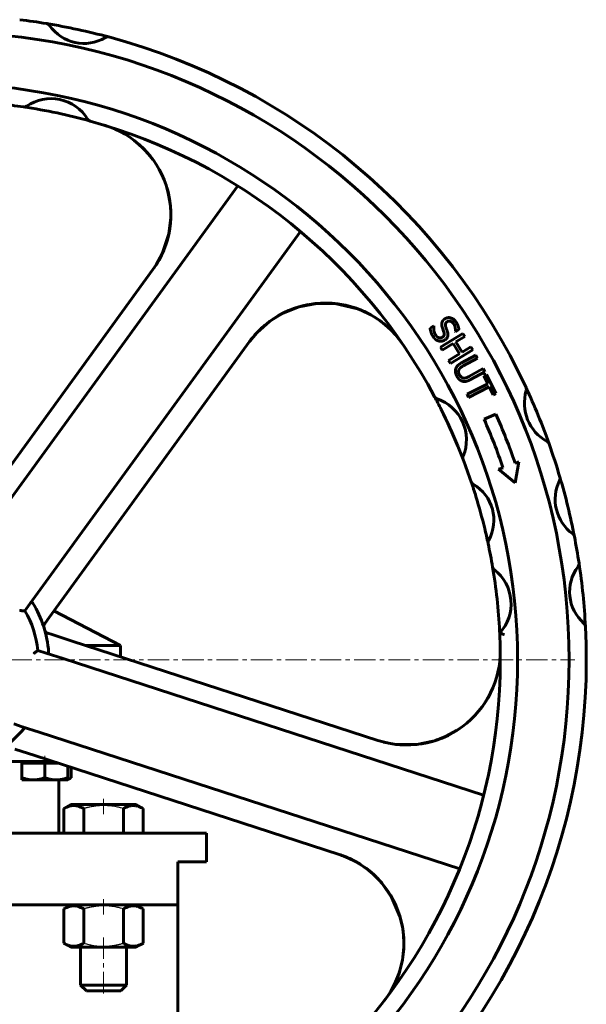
# Model space of a CAD drawing. Header units: millimetres. Extents: x -301 to 301, y -913 to 913.
# Tile 6 of 6: x 27 to 225, y 568 to 912. Entities that reach past the tile are written whole.
import ezdxf

# ---------------------------------------------------------------- set-up
doc = ezdxf.new("R2010")
doc.units = ezdxf.units.MM
for name, pattern in [('K5LT-1', [0]), ('K5LT_AXLED', [12, 7.5, -1.5, 1.5, -1.5]), ('K5LT_BASIC', [0])]:
    doc.linetypes.add(name, pattern=pattern)
doc.layers.add('Системный слой (1)', color=7, linetype='Continuous', true_color=0x6c6c6c)

# ---------------------------------------------------------------- blocks, each defined once
blk = doc.blocks.new('U5')
at = {"layer": 'Системный слой (1)', "color": 150, "linetype": 'K5LT_BASIC', "lineweight": 60, "true_color": 0x0080ff}
for p, q in [((120.84, 810.11), (123.14, 811)), ((123.14, 811), (125.5, 811.73)), ((125.5, 811.73), (127.91, 812.28)), ((134.92, 812.82), (137.29, 812.66)), ((137.29, 812.66), (141.04, 812.05)), ((141.04, 812.05), (144.71, 810.99)), ((144.71, 810.99), (146.06, 810.48)), ((151.45, 807.71), (152.19, 807.22)), ((152.19, 807.22), (152.93, 806.71)), ((152.93, 806.71), (153.65, 806.18))]:
    blk.add_line(p, q, dxfattribs=at)
blk = doc.blocks.new('U6')
at = {"layer": 'Системный слой (1)', "color": 150, "linetype": 'K5LT_BASIC', "lineweight": 60, "true_color": 0x0080ff}
for p, q in [((70.45, 866.76), (71.21, 865.98)), ((71.21, 865.98), (71.94, 865.17)), ((71.94, 865.17), (72.65, 864.34)), ((78.83, 852.46), (79.05, 851.65)), ((79.05, 851.65), (79.58, 849.14)), ((79.58, 849.14), (79.91, 846.59)), ((79.91, 846.59), (80.02, 844.87)), ((74.26, 825.1), (74.18, 825))]:
    blk.add_line(p, q, dxfattribs=at)
blk = doc.blocks.new('U7')
at = {"layer": 'Системный слой (1)', "color": 150, "linetype": 'K5LT_BASIC', "lineweight": 60, "true_color": 0x0080ff}
for p, q in [((70.68, 866.51), (68.95, 868.16)), ((72.29, 864.74), (70.68, 866.51)), ((73.78, 862.87), (72.29, 864.74)), ((78.99, 851.87), (78.71, 852.88)), ((79.81, 847.49), (78.99, 851.87)), ((79.98, 845.27), (79.81, 847.49)), ((80.01, 844.16), (79.98, 845.27)), ((79.34, 836.92), (80.03, 842.64)), ((80.02, 843.61), (80.01, 844.16)), ((80.03, 843.33), (80.02, 843.61)), ((80.03, 843.19), (80.03, 843.33)), ((80.04, 843.04), (80.03, 843.19)), ((80.03, 842.79), (80.04, 842.81)), ((80.03, 842.75), (80.03, 842.79)), ((80.03, 842.74), (80.03, 842.75)), ((80.03, 842.71), (80.03, 842.74)), ((80.03, 842.64), (80.03, 842.71)), ((80.04, 842.95), (80.04, 843.04)), ((80.04, 842.88), (80.04, 842.95)), ((80.04, 842.84), (80.04, 842.88)), ((80.04, 842.81), (80.04, 842.84)), ((77.06, 830.03), (79.34, 836.92)), ((74.97, 826.18), (77.06, 830.03))]:
    blk.add_line(p, q, dxfattribs=at)
blk = doc.blocks.new('U9')
at = {"layer": 'Системный слой (1)', "color": 150, "linetype": 'K5LT_BASIC', "lineweight": 60, "true_color": 0x0080ff}
for p, q in [((152.71, 660.08), (152.58, 660.12)), ((174.66, 661.03), (173.31, 660.52)), ((175.99, 661.61), (174.66, 661.03)), ((177.3, 662.25), (175.99, 661.61))]:
    blk.add_line(p, q, dxfattribs=at)
blk = doc.blocks.new('U17')
at = {"layer": 'Системный слой (1)', "color": 150, "linetype": 'K5LT_BASIC', "lineweight": 60, "true_color": 0x0080ff}
for p, q in [((191.28, 676.19), (192.33, 678.38)), ((188.74, 672.07), (190.08, 674.1)), ((190.08, 674.1), (191.28, 676.19)), ((175.92, 661.58), (179.75, 663.65)), ((179.75, 663.65), (180.81, 664.35)), ((154.26, 659.64), (158.58, 658.85)), ((165.83, 658.81), (171.49, 659.93)), ((171.49, 659.93), (171.55, 659.94)), ((171.55, 659.94), (171.57, 659.95)), ((171.57, 659.95), (171.59, 659.96)), ((171.59, 659.96), (171.62, 659.97)), ((171.62, 659.97), (171.64, 659.97)), ((171.64, 659.97), (171.67, 659.98)), ((171.67, 659.98), (171.71, 659.99)), ((171.71, 659.99), (171.77, 660.01)), ((171.77, 660.01), (171.86, 660.04)), ((171.86, 660.04), (171.99, 660.09)), ((171.99, 660.09), (172.12, 660.13)), ((172.12, 660.13), (172.37, 660.22)), ((172.37, 660.22), (172.89, 660.4)), ((172.89, 660.4), (173.91, 660.76)), ((173.91, 660.76), (175.92, 661.58)), ((158.58, 658.85), (165.83, 658.81))]:
    blk.add_line(p, q, dxfattribs=at)
blk = doc.blocks.new('U20')
at = {"layer": 'Системный слой (1)', "color": 150, "linetype": 'K5LT_BASIC', "lineweight": 60, "true_color": 0x0080ff}
for p, q in [((153.14, 611.05), (153.32, 610.85)), ((153.32, 610.85), (153.5, 610.64)), ((153.5, 610.64), (153.67, 610.44)), ((160.97, 594.48), (161.25, 592.14)), ((161.25, 592.14), (161.36, 589.7)), ((161.36, 589.7), (161.29, 587.25)), ((161.29, 587.25), (161.28, 587.17)), ((160.32, 581.2), (160.08, 580.34)), ((159.82, 579.48), (159.54, 578.63)), ((160.08, 580.34), (159.82, 579.48))]:
    blk.add_line(p, q, dxfattribs=at)
blk = doc.blocks.new('U21')
at = {"layer": 'Системный слой (1)', "color": 150, "linetype": 'K5LT_BASIC', "lineweight": 60, "true_color": 0x0080ff}
for p, q in [((144.04, 618.2), (140.79, 619.72)), ((148.15, 615.61), (144.04, 618.2)), ((150.06, 614.09), (148.15, 615.61)), ((150.97, 613.27), (150.06, 614.09)), ((151.41, 612.85), (150.97, 613.27)), ((151.63, 612.64), (151.41, 612.85)), ((151.74, 612.53), (151.63, 612.64)), ((151.79, 612.48), (151.74, 612.53)), ((151.82, 612.45), (151.79, 612.48)), ((151.85, 612.43), (151.82, 612.45)), ((151.87, 612.41), (151.85, 612.43)), ((151.89, 612.38), (151.87, 612.41)), ((151.91, 612.36), (151.89, 612.38)), ((151.93, 612.35), (151.91, 612.36)), ((151.96, 612.32), (151.93, 612.35)), ((152.02, 612.26), (151.96, 612.32)), ((153.72, 610.35), (152.02, 612.26)), ((157.19, 605.35), (153.72, 610.35)), ((159.99, 598.74), (157.19, 605.35)), ((160.95, 594.55), (159.99, 598.74)), ((161.22, 592.41), (160.95, 594.55)), ((161.3, 591.33), (161.22, 592.41)), ((161.33, 590.79), (161.3, 591.33)), ((160.84, 583.61), (161.34, 588.16)), ((161.34, 590.52), (161.33, 590.79)), ((161.35, 590.38), (161.34, 590.52)), ((161.35, 590.32), (161.35, 590.38)), ((161.35, 590.23), (161.35, 590.32)), ((161.35, 590.21), (161.35, 590.23)), ((161.35, 590.2), (161.35, 590.21)), ((161.35, 590.18), (161.35, 590.2)), ((161.35, 590.17), (161.35, 590.18)), ((161.35, 590.14), (161.35, 590.17)), ((161.36, 590.1), (161.35, 590.14)), ((161.35, 589.93), (161.36, 590.03)), ((161.36, 589.3), (161.35, 589.93)), ((161.36, 590.06), (161.36, 590.1)), ((161.36, 590.04), (161.36, 590.06)), ((161.36, 590.03), (161.36, 590.04)), ((159.65, 579.01), (160.84, 583.61)), ((157.81, 574.62), (159.65, 579.01)), ((157.74, 574.47), (157.81, 574.62))]:
    blk.add_line(p, q, dxfattribs=at)
blk = doc.blocks.new('U22')
at = {"layer": 'Системный слой (1)', "color": 150, "linetype": 'K5LT_BASIC', "lineweight": 60, "true_color": 0x0080ff}
for p, q in [((124.81, 811.55), (118.95, 809.2)), ((130.98, 812.7), (124.81, 811.55)), ((137.22, 812.66), (130.98, 812.7)), ((144.74, 810.98), (137.22, 812.66)), ((146.2, 810.43), (145.24, 810.8)), ((118.95, 809.2), (114.58, 806.49)), ((149.79, 808.7), (146.2, 810.43)), ((152.62, 806.92), (149.79, 808.7)), ((114.58, 806.49), (110.13, 802.55)), ((155.43, 804.71), (152.62, 806.92))]:
    blk.add_line(p, q, dxfattribs=at)
blk = doc.blocks.new('U24')
at = {"layer": 'Системный слой (1)', "color": 150, "linetype": 'K5LT_BASIC', "lineweight": 60, "true_color": 0x0080ff}
for p, q in [((44.06, 646.62), (44.48, 646.77)), ((44.48, 646.77), (44.89, 646.95)), ((44.89, 646.95), (45.3, 647.17))]:
    blk.add_line(p, q, dxfattribs=at)
blk = doc.blocks.new('U27')
at = {"layer": 'Системный слой (1)', "color": 150, "linetype": 'K5LT_BASIC', "lineweight": 60, "true_color": 0x0080ff}
for p, q in [((56.57, 572.86), (50.57, 572.86)), ((62.57, 572.86), (56.57, 572.86))]:
    blk.add_line(p, q, dxfattribs=at)
blk = doc.blocks.new('U28')
at = {"layer": 'Системный слой (1)', "color": 150, "linetype": 'K5LT_BASIC', "lineweight": 60, "true_color": 0x0080ff}
for p, q in [((56.57, 574.86), (48.57, 574.86)), ((64.57, 574.86), (56.57, 574.86))]:
    blk.add_line(p, q, dxfattribs=at)
blk = doc.blocks.new('U29')
at = {"layer": 'Системный слой (1)', "color": 150, "linetype": 'K5LT_BASIC', "lineweight": 60, "true_color": 0x0080ff}
for p, q in [((-43.59, 652.86), (-21.71, 652.86)), ((20.29, 652.86), (39.01, 652.86))]:
    blk.add_line(p, q, dxfattribs=at)
blk = doc.blocks.new('U32')
at = {"layer": 'Системный слой (1)', "color": 150, "linetype": 'K5LT_BASIC', "lineweight": 60, "true_color": 0x0080ff}
for p, q in [((-92.5, 627.86), (-21.71, 627.86)), ((20.29, 627.86), (92.5, 627.86))]:
    blk.add_line(p, q, dxfattribs=at)
blk = doc.blocks.new('U37')
at = {"layer": 'Системный слой (1)', "color": 150, "linetype": 'K5LT_BASIC', "lineweight": 60, "true_color": 0x0080ff}
for p, q in [((-82.5, 602.86), (-21.71, 602.86)), ((20.29, 602.86), (82.5, 602.86))]:
    blk.add_line(p, q, dxfattribs=at)
blk = doc.blocks.new('U40')
at = {"layer": 'Системный слой (1)', "color": 150, "linetype": 'K5LT_BASIC', "lineweight": 60, "true_color": 0x0080ff}
for p, q in [((-62.5, 693.36), (-54.86, 693.36)), ((50.28, 693.36), (62.5, 693.36))]:
    blk.add_line(p, q, dxfattribs=at)
blk = doc.blocks.new('U41')
at = {"layer": 'Системный слой (1)', "color": 150, "linetype": 'K5LT_BASIC', "lineweight": 60, "true_color": 0x0080ff}
blk.add_line((82.5, 511.67), (82.5, 602.86), dxfattribs=at)
blk = doc.blocks.new('U51')
at = {"layer": 'Системный слой (1)', "color": 30, "linetype": 'K5LT_AXLED', "lineweight": 18, "true_color": 0xff8000}
blk.add_line((0, 688.36), (221, 688.36), dxfattribs=at)

msp = doc.modelspace()

# ---------------------------------------------------------------- linework, layer by layer
at = {"layer": 'Системный слой (1)', "color": 150, "linetype": 'K5LT_BASIC', "lineweight": 60, "true_color": 0x0080ff}
for p, q in [((103.42, 853.67), (12.75, 728.88)), ((34.6, 713.01), (125.26, 837.8)), ((73.81, 824.48), (7.86, 733.71)), ((170.5, 804.02), (171.78, 804.86)), ((171.78, 804.86), (171.83, 804.78)), ((175.34, 802.62), (174.78, 804.23)), ((174.12, 797.47), (181.95, 802.2)), ((179.34, 802.81), (179.29, 802.88)), ((180.55, 803.6), (179.34, 802.81)), ((182.58, 801.16), (179.51, 799.31)), ((181.95, 802.2), (182.58, 801.16)), ((41.84, 709.02), (107.5, 799.39)), ((174.75, 796.43), (174.12, 797.47)), ((178.58, 798.75), (174.75, 796.43)), ((180.76, 795.14), (178.58, 798.75)), ((179.51, 799.31), (181.69, 795.7)), ((181.69, 795.7), (184.76, 797.56)), ((184.76, 797.56), (185.39, 796.52)), ((176.93, 792.83), (180.76, 795.14)), ((185.39, 796.52), (177.56, 791.79)), ((181.44, 791.94), (186.45, 794.69)), ((187.03, 793.62), (182.03, 790.87)), ((186.45, 794.69), (187.03, 793.62)), ((177.56, 791.79), (176.93, 792.83)), ((184.02, 787.18), (189.05, 789.95)), ((189.64, 788.88), (184.64, 786.13)), ((189.05, 789.95), (189.64, 788.88)), ((189.21, 787.38), (190.18, 787.87)), ((190.59, 784.64), (189.21, 787.38)), ((190.18, 787.87), (193.48, 781.29)), ((183.38, 781.02), (190.59, 784.64)), ((191.14, 783.55), (183.92, 779.93)), ((192.51, 780.81), (191.14, 783.55)), ((172.07, 780.09), (172.09, 780.07)), ((183.92, 779.93), (183.38, 781.02)), ((193.48, 781.29), (192.51, 780.81)), ((189.32, 772.28), (193.43, 774.1)), ((182.02, 758.31), (182.03, 758.28)), ((200.15, 756.96), (201.46, 757.45)), ((201.46, 757.45), (200.19, 750.09)), ((194.41, 754.82), (195.94, 755.39)), ((200.19, 750.09), (194.41, 754.82)), ((184.85, 750.44), (184.88, 750.35)), ((190.72, 728.98), (190.73, 728.93)), ((192.3, 720.72), (192.29, 720.72)), ((192.3, 720.71), (192.3, 720.71)), ((192.3, 720.71), (192.3, 720.71)), ((30.89, 707.91), (34.6, 713.01)), ((29.1, 705.45), (30.89, 707.91)), ((37.53, 703.08), (41.84, 709.02)), ((39.25, 705.45), (62.5, 693.36)), ((35.98, 700.95), (36.13, 701.15)), ((36.13, 701.15), (37.53, 703.08)), ((37.13, 697.63), (37.03, 697.66)), ((38.58, 697.16), (37.13, 697.63)), ((45.56, 694.89), (38.58, 697.16)), ((152.27, 660.22), (45.56, 694.89)), ((36.48, 690.7), (33.59, 691.64)), ((42.48, 688.75), (36.48, 690.7)), ((62.5, 689.39), (62.5, 693.36)), ((189.18, 641.08), (42.48, 688.75)), ((25.25, 665.96), (28.14, 665.02)), ((28.14, 665.02), (34.14, 663.07)), ((34.14, 663.07), (180.84, 615.4)), ((25.6, 657.21), (32.58, 654.95)), ((28.06, 652.86), (28.06, 652.26)), ((32.58, 654.95), (138.82, 620.43)), ((28.06, 652.26), (28.06, 647.17)), ((28.06, 652.26), (32.06, 652.26)), ((32.06, 652.26), (36.06, 652.26)), ((36.06, 652.26), (40.06, 652.26)), ((36.06, 652.26), (36.06, 647.17)), ((40.06, 652.26), (40.86, 652.26)), ((44.06, 651.22), (44.06, 647.17)), ((45.3, 650.81), (45.3, 647.17)), ((28.06, 646.46), (28.06, 647.17)), ((28.06, 646.46), (32.06, 646.46)), ((32.06, 646.46), (40.06, 646.46)), ((40.06, 646.46), (44.06, 646.46)), ((41, 627.86), (41, 646.46)), ((44.06, 647.17), (44.06, 646.46)), ((45.3, 647.17), (44.06, 646.46)), ((42.71, 636.44), (45.17, 637.86)), ((42.71, 627.86), (42.71, 636.44)), ((67.97, 637.86), (45.17, 637.86)), ((49.64, 627.86), (49.64, 636.44)), ((63.5, 627.86), (63.5, 636.44)), ((70.42, 636.44), (67.97, 637.86)), ((70.42, 627.86), (70.42, 636.44)), ((92.5, 617.86), (92.5, 627.86)), ((82.5, 602.86), (82.5, 617.86)), ((82.5, 617.86), (92.5, 617.86)), ((45.17, 602.86), (42.71, 601.44)), ((42.71, 601.44), (42.71, 589.47)), ((49.64, 601.44), (49.64, 589.47)), ((63.5, 601.44), (63.5, 589.47)), ((67.97, 602.86), (70.42, 601.44)), ((70.42, 601.44), (70.42, 589.47)), ((42.71, 589.47), (45.17, 588.06)), ((45.17, 588.06), (67.97, 588.06)), ((48.57, 588.06), (48.57, 574.86)), ((64.57, 588.06), (64.57, 574.86)), ((70.42, 589.47), (67.97, 588.06)), ((48.57, 574.86), (50.57, 572.86)), ((64.57, 574.86), (62.57, 572.86))]:
    msp.add_line(p, q, dxfattribs=at)
at = {"layer": 'Системный слой (1)', "color": 30, "linetype": 'K5LT_AXLED', "lineweight": 18, "true_color": 0xff8000}
for p, q in [((36.06, 654.86), (36.06, 650.26)), ((56.57, 639.86), (56.57, 634.44)), ((56.57, 604.86), (56.57, 599.44)), ((56.57, 591.47), (56.57, 570.86))]:
    msp.add_line(p, q, dxfattribs=at)
at = {"layer": 'Системный слой (1)', "color": 150, "linetype": 'K5LT_BASIC', "lineweight": 60, "true_color": 0x0080ff}
for centre, radius, start, end in [((0, 688.36), 225, 80.6096, 83.0315), ((0, 688.36), 219, 180, 90), ((36.47, 908.86), 1.5, 34.4355, 80.6096), ((0, 688.36), 225, 74.9657, 80.6096), ((49.69, 917.92), 14.53, 214.4355, 301.1398), ((57.98, 904.21), 1.5, 74.9657, 121.1398), ((0, 688.36), 225, 24.9739, 74.9657), ((0, 688.36), 201, 180, 90), ((38.24, 869.19), 14.96, 31.4061, 124.7165), ((0, 688.36), 195, 81.5548, 84.0097), ((28.86, 882.73), 1.5, 261.5548, 304.7165), ((0, 688.36), 195, 74.5678, 81.5548), ((52.29, 877.77), 1.5, 211.4061, 254.5678), ((52.29, 877.77), 1.5, 211.4061, 254.5678), ((0, 688.36), 195, 28.0629, 74.5678), ((47.42, 843.65), 32.62, 324, 73.0201), ((133.9, 780.21), 32.62, 34.4513, 144), ((202.6, 782.72), 1.5, 343.2993, 24.9739), ((0, 688.36), 225, 19.5778, 24.9739), ((173.4, 780.8), 1.5, 208.0629, 251.4604), ((0, 688.36), 195, 26.6031, 28.0629), ((173.4, 780.8), 1.5, 208.0629, 251.4604), ((218.62, 777.91), 15.23, 163.2993, 241.2525), ((168.14, 765.12), 15.04, 337.6168, 71.4604), ((0, 688.36), 195, 22.4741, 26.6031), ((0, 688.36), 211.58, 18.9201, 23.9078), ((0, 688.36), 207.08, 18.8866, 23.9078), ((0, 688.36), 195, 21.0143, 22.4741), ((210.58, 763.25), 1.5, 19.5778, 61.2525), ((0, 688.36), 225, 16.445, 19.5778), ((183.43, 758.82), 1.5, 157.6168, 201.0143), ((0, 688.36), 195, 18.5662, 21.0143), ((0, 688.36), 195, 16.9903, 18.5662), ((186.27, 750.92), 1.5, 198.5662, 240.0138), ((178.29, 737.09), 14.47, 330.5621, 60.0138), ((228.96, 744.33), 14.83, 153.4598, 234.0167), ((214.36, 751.63), 1.5, 333.4598, 16.445), ((0, 688.36), 225, 11.0315, 16.445), ((0, 688.36), 195, 13.5856, 16.9903), ((0, 688.36), 195, 12.0097, 13.5856), ((219.37, 731.12), 1.5, 11.0315, 54.0167), ((192.2, 729.24), 1.5, 150.5621, 192.0097), ((0, 688.36), 195, 9.5548, 12.0097), ((0, 688.36), 225, 8.6096, 11.0315), ((220.98, 721.81), 1.5, 322.4355, 8.6096), ((0, 688.36), 225, 2.9657, 8.6096), ((193.77, 720.97), 1.5, 189.5548, 232.7165), ((0, 688.36), 195, 2.9388, 9.5539), ((183.8, 707.87), 14.96, 317.175, 52.7165), ((233.69, 712.04), 14.53, 142.4355, 229.1398), ((0, 688.36), 37.5, 4.193, 31.807), ((0, 688.36), 33.75, 5.5782, 30.4218), ((37.2, 700.07), 1.5, 144, 197.4838), ((223.2, 699.92), 1.5, 2.9657, 49.1398), ((37.49, 699.09), 1.5, 195.9726, 252), ((0, 688.36), 195, 316.0629, 2.7467), ((0, 688.36), 225, 312.9739, 2.9657), ((0, 688.36), 195, 2.7467, 2.9388), ((162.35, 691.25), 32.62, 252, 1.0201), ((0, 688.36), 37.5, 292.193, 319.807), ((128.74, 589.4), 32.62, 322.4513, 72)]:
    msp.add_arc(centre, radius, start, end, dxfattribs=at)
for points in [[(174.62, 805.93), (174.72, 806.34), (175.23, 807.05), (175.68, 807.34)], [(175.68, 807.34), (176.61, 807.95), (178.82, 807.33), (179.55, 806.2)], [(171.56, 801.12), (171.01, 801.95), (170.59, 803.34), (170.5, 804.02)], [(171.83, 804.78), (171.69, 803.97), (172, 802.36), (172.39, 801.77)], [(174.78, 804.23), (174.62, 804.69), (174.53, 805.53), (174.62, 805.93)], [(176.48, 806.35), (175.99, 806.03), (175.76, 805.14), (175.94, 804.57)], [(175.94, 804.57), (176.07, 804.19), (176.46, 803.11), (176.57, 802.74)], [(178.72, 805.56), (178.25, 806.26), (177.02, 806.7), (176.48, 806.35)], [(179.29, 802.88), (179.38, 803.47), (179.13, 804.93), (178.72, 805.56)], [(179.55, 806.2), (179.98, 805.56), (180.47, 804.25), (180.55, 803.6)], [(173.56, 799.58), (172.99, 799.72), (172.02, 800.42), (171.56, 801.12)], [(172.39, 801.77), (172.94, 800.93), (174.21, 800.53), (174.78, 800.91)], [(174.78, 800.91), (175.24, 801.21), (175.52, 802.03), (175.34, 802.62)], [(176.57, 802.74), (176.85, 801.79), (176.35, 800.42), (175.64, 799.95)], [(175.64, 799.95), (175.19, 799.65), (174.08, 799.45), (173.56, 799.58)], [(179.42, 789.82), (179.61, 790.48), (180.59, 791.46), (181.44, 791.94)], [(182.03, 790.87), (181.47, 790.56), (180.8, 790), (180.6, 789.64)], [(179.85, 787.29), (179.46, 787.99), (179.26, 789.25), (179.42, 789.82)], [(181.77, 785.56), (181.18, 785.73), (180.26, 786.55), (179.85, 787.29)], [(180.6, 789.64), (180.39, 789.24), (180.47, 788.32), (180.76, 787.79)], [(180.76, 787.79), (181.04, 787.29), (181.8, 786.69), (182.24, 786.65)], [(182.24, 786.65), (182.66, 786.62), (183.48, 786.89), (184.02, 787.18)], [(184.64, 786.13), (183.8, 785.67), (182.42, 785.35), (181.77, 785.56)]]:
    msp.add_open_spline(points, degree=2, dxfattribs=at)
for points, knots in [([(107.5, 799.39), (107.89, 799.92), (108.29, 800.44), (109.12, 801.45), (109.55, 801.94), (110.45, 802.9), (110.91, 803.37), (111.4, 803.83), (111.42, 803.85), (111.53, 803.96), (111.62, 804.04), (111.75, 804.16), (111.78, 804.19), (111.82, 804.23), (111.83, 804.24), (111.85, 804.25), (111.85, 804.25), (111.86, 804.26), (111.86, 804.26), (111.87, 804.27), (111.87, 804.27), (111.88, 804.28), (111.88, 804.28), (111.9, 804.3), (111.9, 804.3), (111.91, 804.31)], [0, 0, 0, 0, 5.6, 5.6, 11.2, 11.2, 16.8, 16.8, 16.995715, 16.995715, 18.110156, 18.110156, 18.475073, 18.475073, 18.594564, 18.594564, 18.63369, 18.63369, 18.672817, 18.672817, 18.704987, 18.704987, 18.765851, 18.765851, 18.847554, 18.847554, 18.847554, 18.847554]), ([(192.3, 720.72), (192.3, 720.72), (192.3, 720.72), (192.42, 720.01), (192.66, 719.3), (193.03, 718.76)], [-0.0003959, -0.0003959, -0.0003959, -0.0003959, 0, 0, 0.2027972, 0.2027972, 0.2027972, 0.2027972]), ([(192.55, 720.1), (192.55, 720.1), (192.55, 720.1), (192.55, 720.11), (192.55, 720.11), (192.54, 720.12), (192.53, 720.13), (192.52, 720.15), (192.52, 720.15), (192.51, 720.17), (192.5, 720.17), (192.5, 720.18), (192.5, 720.19), (192.49, 720.19), (192.49, 720.2), (192.49, 720.2), (192.48, 720.21), (192.48, 720.21), (192.48, 720.21), (192.48, 720.22), (192.48, 720.22), (192.47, 720.22), (192.47, 720.22), (192.47, 720.23), (192.47, 720.23), (192.46, 720.24), (192.46, 720.25), (192.45, 720.26), (192.45, 720.26), (192.45, 720.28), (192.44, 720.28), (192.43, 720.31), (192.42, 720.32), (192.41, 720.35), (192.4, 720.36), (192.4, 720.38), (192.39, 720.39), (192.39, 720.4)], [1.140868, 1.140868, 1.140868, 1.140868, 1.156958, 1.156958, 1.501428, 1.501428, 3.002856, 3.002856, 4.05721, 4.05721, 4.80825, 4.80825, 5.454386, 5.454386, 5.936764, 5.936764, 6.296889, 6.296889, 6.657013, 6.657013, 6.85709, 6.85709, 7.17722, 7.17722, 7.697426, 7.697426, 8.73784, 8.73784, 9.058299, 9.058299, 10.338999, 10.338999, 12.117937, 12.117937, 13.963352, 13.963352, 15, 15, 15, 15]), ([(192.87, 719.78), (192.92, 719.73), (192.99, 719.69), (193.11, 719.59), (193.17, 719.54), (193.29, 719.44), (193.35, 719.39), (193.44, 719.32), (193.46, 719.3), (193.5, 719.26), (193.52, 719.25), (193.56, 719.22), (193.58, 719.2), (193.63, 719.15), (193.67, 719.12), (193.74, 719.06), (193.77, 719.04), (193.79, 719.01)], [0, 0, 0, 0, 3.2, 3.2, 6.4, 6.4, 9.6, 9.6, 10.767383, 10.767383, 11.712891, 11.712891, 12.658398, 12.658398, 14.517885, 14.517885, 16, 16, 16, 16]), ([(31.87, 708.12), (31.8, 708.24), (31.73, 708.33), (31.61, 708.45), (31.55, 708.48), (31.44, 708.49), (31.39, 708.47), (31.26, 708.39), (31.2, 708.32), (31.11, 708.21), (31.09, 708.19), (31.07, 708.16)], [0.0004272, 0.0004272, 0.0004272, 0.0004272, 0.0326012, 0.0326012, 0.0584822, 0.0584822, 0.0834597, 0.0834597, 0.1125056, 0.1125056, 0.1214865, 0.1214865, 0.1214865, 0.1214865]), ([(27.3, 705.52), (27.31, 705.52), (27.31, 705.52), (27.47, 705.51), (27.63, 705.51), (27.93, 705.5), (28.07, 705.49), (28.4, 705.48), (28.58, 705.47), (28.84, 705.46), (28.94, 705.45), (29.07, 705.45), (29.1, 705.45), (29.1, 705.45)], [-0.0005397, -0.0005397, -0.0005397, -0.0005397, 0, 0, 0.0314048, 0.0314048, 0.0621135, 0.0621135, 0.1044772, 0.1044772, 0.1403771, 0.1403771, 0.1735591, 0.1735591, 0.1735591, 0.1735591]), ([(196.3, 697.16), (196.3, 697.16), (196.3, 697.16), (196.18, 697.2), (196.07, 697.24), (195.84, 697.32), (195.73, 697.36), (195.45, 697.46), (195.3, 697.51), (195.04, 697.6), (194.94, 697.64), (194.81, 697.69), (194.78, 697.7), (194.78, 697.7)], [-0.0004809, -0.0004809, -0.0004809, -0.0004809, 0, 0, 0.0242945, 0.0242945, 0.0484652, 0.0484652, 0.0894026, 0.0894026, 0.1271905, 0.1271905, 0.1634718, 0.1634718, 0.1634718, 0.1634718]), ([(33.59, 691.64), (33.59, 691.64), (33.56, 691.62), (33.46, 691.54), (33.39, 691.47), (33.18, 691.31), (33.04, 691.2), (32.78, 690.99), (32.67, 690.9), (32.43, 690.72), (32.31, 690.62), (32.18, 690.52), (32.18, 690.52), (32.18, 690.52)], [0, 0, 0, 0, 0.0329948, 0.0329948, 0.0686923, 0.0686923, 0.1108171, 0.1108171, 0.1413526, 0.1413526, 0.1725803, 0.1725803, 0.173117, 0.173117, 0.173117, 0.173117]), ([(36.78, 690.6), (36.85, 690.58), (36.91, 690.56), (37.07, 690.53), (37.15, 690.52), (37.27, 690.55), (37.32, 690.58), (37.38, 690.68), (37.39, 690.74), (37.41, 690.9), (37.41, 691), (37.4, 691.1)], [0.2609281, 0.2609281, 0.2609281, 0.2609281, 0.279267, 0.279267, 0.3079702, 0.3079702, 0.3325863, 0.3325863, 0.3573608, 0.3573608, 0.3836998, 0.3836998, 0.3836998, 0.3836998]), ([(28.65, 664.15), (28.73, 664.26), (28.8, 664.35), (28.87, 664.5), (28.89, 664.57), (28.86, 664.68), (28.83, 664.72), (28.72, 664.81), (28.63, 664.85), (28.5, 664.9), (28.47, 664.91), (28.43, 664.92)], [0.0004272, 0.0004272, 0.0004272, 0.0004272, 0.0325987, 0.0325987, 0.058481, 0.058481, 0.083445, 0.083445, 0.1124434, 0.1124434, 0.1214845, 0.1214845, 0.1214845, 0.1214845]), ([(28.06, 647.17), (28.35, 647.08), (28.8, 646.94), (29.41, 646.78), (29.94, 646.66), (30.53, 646.56), (31.17, 646.49), (31.68, 646.46), (31.98, 646.46), (32.06, 646.46)], [0, 0, 0, 0, 2.192924, 3.442239, 4.622177, 6.201933, 7.827902, 9.371826, 10, 10, 10, 10]), ([(32.06, 646.46), (32.31, 646.46), (32.78, 646.47), (33.5, 646.55), (34.15, 646.66), (34.95, 646.83), (35.57, 647.01), (36.01, 647.15), (36.06, 647.17)], [0, 0, 0, 0, 1.628328, 3.149686, 4.815083, 5.952472, 8.617534, 9, 9, 9, 9]), ([(36.06, 647.17), (36.35, 647.08), (36.8, 646.94), (37.41, 646.78), (37.94, 646.66), (38.53, 646.56), (39.17, 646.49), (39.68, 646.46), (39.98, 646.46), (40.06, 646.46)], [0, 0, 0, 0, 2.192924, 3.442239, 4.622177, 6.201933, 7.827902, 9.371826, 10, 10, 10, 10]), ([(40.06, 646.46), (40.31, 646.46), (40.78, 646.47), (41.5, 646.55), (42.15, 646.66), (42.95, 646.83), (43.57, 647.01), (44.01, 647.15), (44.06, 647.17)], [0, 0, 0, 0, 1.628328, 3.149686, 4.815083, 5.952472, 8.617534, 9, 9, 9, 9]), ([(49.64, 636.44), (49.37, 636.59), (48.93, 636.83), (48.34, 637.08), (47.94, 637.22), (47.55, 637.33), (47.16, 637.42), (46.72, 637.49), (46.3, 637.51), (45.89, 637.51), (45.51, 637.47), (45.13, 637.41), (44.7, 637.31), (44.12, 637.13), (43.43, 636.83), (42.93, 636.56), (42.71, 636.44)], [0, 0, 0, 0, 2.031977, 3.339718, 4.35691, 4.982864, 6.146734, 7.197334, 8.231074, 9.204643, 10.126104, 11.032386, 11.927409, 13.242826, 15.356581, 17, 17, 17, 17]), ([(70.42, 636.44), (70.16, 636.59), (69.71, 636.83), (69.12, 637.08), (68.72, 637.22), (68.34, 637.33), (67.95, 637.42), (67.5, 637.49), (67.08, 637.51), (66.68, 637.51), (66.29, 637.47), (65.92, 637.41), (65.49, 637.31), (64.9, 637.13), (64.21, 636.83), (63.71, 636.56), (63.5, 636.44)], [0, 0, 0, 0, 2.031977, 3.339718, 4.35691, 4.982864, 6.146734, 7.197334, 8.231074, 9.204643, 10.126104, 11.032386, 11.927409, 13.242826, 15.356581, 17, 17, 17, 17]), ([(138.82, 620.43), (139.44, 620.22), (140.06, 620), (141.28, 619.52), (141.88, 619.26), (143.07, 618.71), (143.66, 618.41), (144.25, 618.09), (144.27, 618.08), (144.41, 618.01), (144.52, 617.94), (144.67, 617.86), (144.71, 617.84), (144.76, 617.81), (144.77, 617.8), (144.79, 617.8), (144.79, 617.79), (144.8, 617.79), (144.8, 617.79), (144.81, 617.78), (144.81, 617.78), (144.82, 617.78), (144.83, 617.77), (144.84, 617.76), (144.85, 617.76), (144.86, 617.75)], [0, 0, 0, 0, 5.6, 5.6, 11.2, 11.2, 16.8, 16.8, 16.987039, 16.987039, 18.104506, 18.104506, 18.469023, 18.469023, 18.587928, 18.587928, 18.626714, 18.626714, 18.665501, 18.665501, 18.697392, 18.697392, 18.757727, 18.757727, 18.843509, 18.843509, 18.843509, 18.843509]), ([(49.64, 601.44), (49.37, 601.59), (48.93, 601.83), (48.34, 602.08), (47.94, 602.22), (47.55, 602.33), (47.16, 602.42), (46.72, 602.49), (46.3, 602.51), (45.89, 602.51), (45.51, 602.47), (45.13, 602.41), (44.7, 602.31), (44.12, 602.13), (43.43, 601.83), (42.93, 601.56), (42.71, 601.44)], [0, 0, 0, 0, 2.031977, 3.339718, 4.35691, 4.982864, 6.146734, 7.197334, 8.231074, 9.204643, 10.126104, 11.032386, 11.927409, 13.242826, 15.356581, 17, 17, 17, 17]), ([(70.42, 601.44), (70.16, 601.59), (69.71, 601.83), (69.12, 602.08), (68.72, 602.22), (68.34, 602.33), (67.95, 602.42), (67.5, 602.49), (67.08, 602.51), (66.68, 602.51), (66.29, 602.47), (65.92, 602.41), (65.49, 602.31), (64.9, 602.13), (64.21, 601.83), (63.71, 601.56), (63.5, 601.44)], [0, 0, 0, 0, 2.031977, 3.339718, 4.35691, 4.982864, 6.146734, 7.197334, 8.231074, 9.204643, 10.126104, 11.032386, 11.927409, 13.242826, 15.356581, 17, 17, 17, 17]), ([(42.71, 589.47), (42.98, 589.32), (43.43, 589.08), (44.01, 588.83), (44.42, 588.69), (44.8, 588.58), (45.19, 588.49), (45.63, 588.42), (46.06, 588.4), (46.46, 588.41), (46.85, 588.44), (47.22, 588.5), (47.65, 588.6), (48.24, 588.79), (48.92, 589.08), (49.42, 589.35), (49.64, 589.47)], [0, 0, 0, 0, 2.031977, 3.339718, 4.35691, 4.982864, 6.146734, 7.197334, 8.231074, 9.204643, 10.126104, 11.032386, 11.927409, 13.242826, 15.356581, 17, 17, 17, 17]), ([(63.5, 589.47), (63.77, 589.32), (64.21, 589.08), (64.8, 588.83), (65.2, 588.69), (65.58, 588.58), (65.97, 588.49), (66.42, 588.42), (66.84, 588.4), (67.25, 588.41), (67.63, 588.44), (68.01, 588.5), (68.43, 588.6), (69.02, 588.79), (69.71, 589.08), (70.21, 589.35), (70.42, 589.47)], [0, 0, 0, 0, 2.031977, 3.339718, 4.35691, 4.982864, 6.146734, 7.197334, 8.231074, 9.204643, 10.126104, 11.032386, 11.927409, 13.242826, 15.356581, 17, 17, 17, 17])]:
    msp.add_open_spline(points, degree=3, knots=knots, dxfattribs=at)
at = {"layer": 'Системный слой (1)', "color": 7, "linetype": 'K5LT-1'}
for points in [[(63.5, 636.44), (63.17, 636.53), (62.35, 636.76), (60.85, 637.1), (59.34, 637.34), (58.18, 637.45), (57.53, 637.49), (57.11, 637.5), (56.76, 637.51), (56.38, 637.51), (55.9, 637.5), (55.33, 637.48), (54.51, 637.42), (53.33, 637.28), (51.97, 637.03), (50.71, 636.73), (49.99, 636.54), (49.64, 636.44)], [(63.5, 601.44), (63.17, 601.53), (62.35, 601.76), (60.85, 602.1), (59.34, 602.34), (58.18, 602.45), (57.53, 602.49), (57.11, 602.5), (56.76, 602.51), (56.38, 602.51), (55.9, 602.5), (55.33, 602.48), (54.51, 602.42), (53.33, 602.28), (51.97, 602.03), (50.71, 601.73), (49.99, 601.54), (49.64, 601.44)], [(49.64, 589.47), (49.96, 589.38), (50.79, 589.16), (52.29, 588.81), (53.8, 588.57), (54.96, 588.46), (55.61, 588.42), (56.03, 588.41), (56.38, 588.4), (56.76, 588.4), (57.23, 588.41), (57.81, 588.44), (58.62, 588.5), (59.81, 588.63), (61.16, 588.88), (62.43, 589.18), (63.14, 589.37), (63.5, 589.47)]]:
    msp.add_open_spline(points, degree=3, knots=[0, 0, 0, 0, 3.152296, 8.024027, 14.430358, 17.4743, 18.996271, 20.518242, 21.409855, 22.301468, 24.084694, 25.867919, 27.651145, 31.792504, 37.072525, 40.536262, 44, 44, 44, 44], dxfattribs=at)

# ---------------------------------------------------------------- block references
at = {"layer": 'Системный слой (1)'}
for name in ['U51', 'U7', 'U6', 'U22', 'U5', 'U40', 'U17', 'U9', 'U29', 'U24', 'U32', 'U21', 'U20', 'U37', 'U41', 'U28', 'U27']:
    msp.add_blockref(name, (0, 0), dxfattribs=at)

doc.saveas('drawing.dxf')
